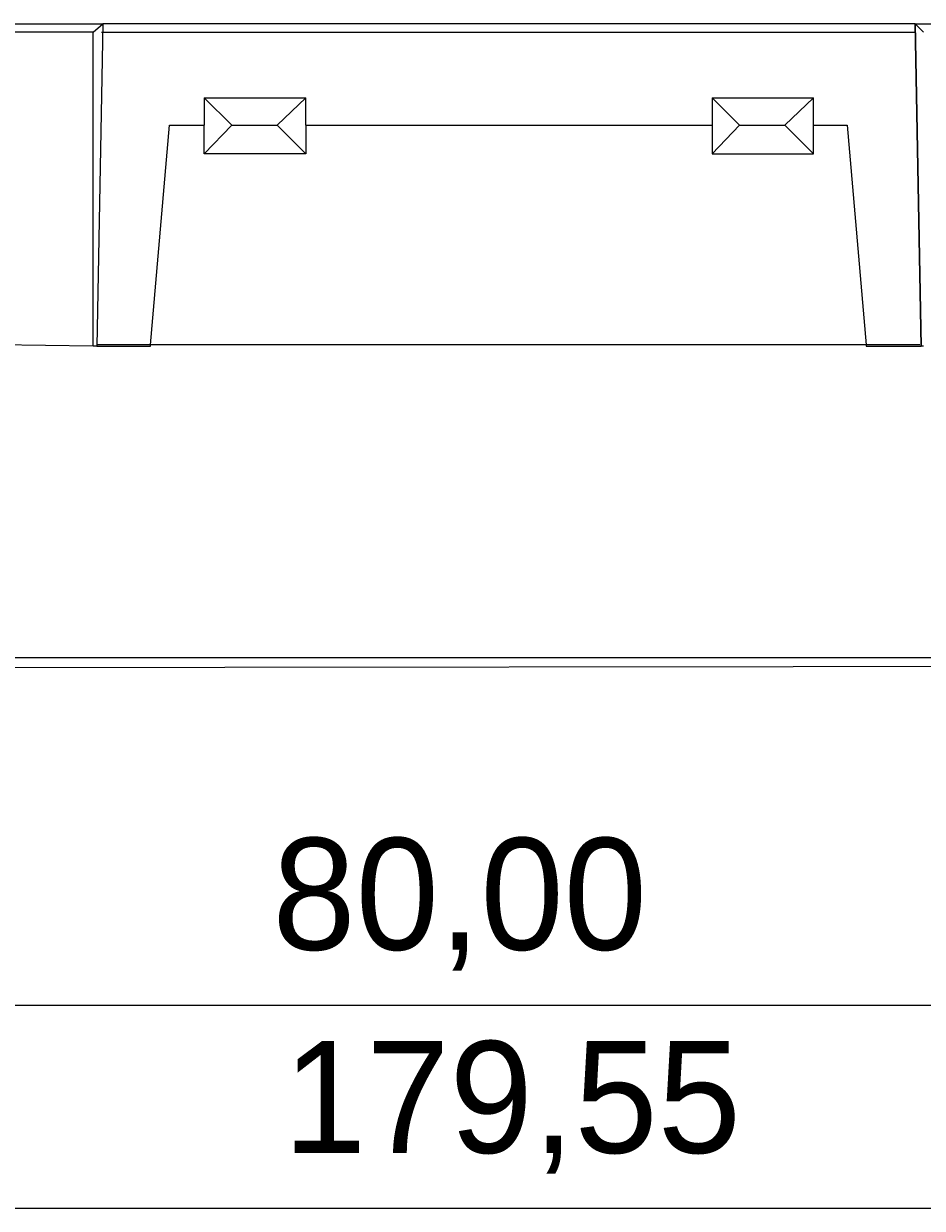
# Model space of a CAD drawing. Header units: millimetres. Extents: x 0 to 210, y 0 to 297.
# Tile 11 of 22: x 124 to 150, y 118 to 153. Entities that reach past the tile are written whole.
import ezdxf

# ---------------------------------------------------------------- set-up
doc = ezdxf.new("R2010")
doc.units = ezdxf.units.MM
doc.header["$MEASUREMENT"] = 0
doc.layers.add('Capa 1', color=7, linetype='Continuous', lineweight=0)

# ---------------------------------------------------------------- blocks, each defined once
blk = doc.blocks.new('Block_0')
at = {"layer": 'Capa 1', "color": 18, "lineweight": 25, "true_color": 0x000000}
for points in [[(115.914, 153.193), (115.914, 153.193), (126.039, 153.193), (126.039, 153.193)], [(125.757, 152.946), (125.757, 152.946), (115.914, 152.946), (115.914, 152.946)], [(125.757, 152.946), (125.757, 152.946), (126.039, 153.193), (126.039, 153.193)], [(125.757, 143.668), (125.757, 143.668), (125.757, 152.946), (125.757, 152.946)], [(126.039, 153.193), (126.039, 153.193), (125.862, 143.668), (125.862, 143.668)], [(126.039, 153.193), (126.039, 153.193), (125.862, 143.668), (125.862, 143.668)], [(126.004, 152.946), (126.004, 152.946), (150.028, 152.946), (150.028, 152.946)], [(126.039, 153.193), (126.039, 153.193), (126.039, 153.193), (126.039, 153.193)], [(126.039, 153.193), (126.039, 153.193), (126.039, 153.193), (126.039, 153.193)], [(150.028, 153.193), (150.028, 153.193), (126.039, 153.193), (126.039, 153.193)], [(150.204, 143.668), (150.204, 143.668), (150.028, 153.193), (150.028, 153.193)], [(150.028, 153.193), (150.028, 153.193), (150.275, 152.946), (150.275, 152.946)], [(150.028, 153.193), (150.028, 153.193), (150.204, 143.668), (150.204, 143.668)], [(150.028, 153.193), (150.028, 153.193), (150.028, 153.193), (150.028, 153.193)], [(150.028, 153.193), (150.028, 153.193), (150.028, 153.193), (150.028, 153.193)], [(150.028, 153.193), (150.028, 153.193), (160.117, 153.193), (160.117, 153.193)], [(129.037, 151.006), (129.037, 151.006), (132.036, 151.006), (132.036, 151.006)], [(129.037, 151.006), (129.037, 151.006), (129.849, 150.194), (129.849, 150.194)], [(129.037, 151.006), (129.037, 151.006), (129.037, 150.194), (129.037, 150.194)], [(131.189, 150.194), (131.189, 150.194), (132.036, 151.006), (132.036, 151.006)], [(132.036, 150.194), (132.036, 150.194), (132.036, 151.006), (132.036, 151.006)], [(144.031, 151.006), (144.031, 151.006), (147.029, 151.006), (147.029, 151.006)], [(144.031, 151.006), (144.031, 151.006), (144.842, 150.194), (144.842, 150.194)], [(144.031, 151.006), (144.031, 151.006), (144.031, 150.194), (144.031, 150.194)], [(146.182, 150.194), (146.182, 150.194), (147.029, 151.006), (147.029, 151.006)], [(147.029, 150.194), (147.029, 150.194), (147.029, 151.006), (147.029, 151.006)], [(127.45, 143.703), (127.45, 143.703), (128.014, 150.194), (128.014, 150.194)], [(128.014, 150.194), (128.014, 150.194), (129.037, 150.194), (129.037, 150.194)], [(129.849, 150.194), (129.849, 150.194), (129.037, 149.348), (129.037, 149.348)], [(129.037, 149.348), (129.037, 149.348), (129.037, 150.194), (129.037, 150.194)], [(129.849, 150.194), (129.849, 150.194), (131.189, 150.194), (131.189, 150.194)], [(132.036, 149.348), (132.036, 149.348), (131.189, 150.194), (131.189, 150.194)], [(132.036, 150.194), (132.036, 150.194), (132.036, 149.348), (132.036, 149.348)], [(132.036, 150.194), (132.036, 150.194), (144.031, 150.194), (144.031, 150.194)], [(144.842, 150.194), (144.842, 150.194), (144.031, 149.348), (144.031, 149.348)], [(144.031, 150.194), (144.031, 150.194), (144.031, 149.348), (144.031, 149.348)], [(144.842, 150.194), (144.842, 150.194), (146.182, 150.194), (146.182, 150.194)], [(147.029, 149.348), (147.029, 149.348), (146.182, 150.194), (146.182, 150.194)], [(147.029, 149.348), (147.029, 149.348), (147.029, 150.194), (147.029, 150.194)], [(147.029, 150.194), (147.029, 150.194), (148.017, 150.194), (148.017, 150.194)], [(148.017, 150.194), (148.017, 150.194), (148.581, 143.703), (148.581, 143.703)], [(132.036, 149.348), (132.036, 149.348), (129.037, 149.348), (129.037, 149.348)], [(144.031, 149.348), (144.031, 149.348), (147.029, 149.348), (147.029, 149.348)], [(125.757, 143.668), (125.757, 143.668), (122.934, 143.703), (122.934, 143.703)], [(125.862, 143.668), (125.862, 143.668), (125.757, 143.668), (125.757, 143.668)], [(150.169, 143.703), (150.169, 143.703), (125.862, 143.703), (125.862, 143.703)], [(125.862, 143.668), (125.862, 143.668), (125.862, 143.668), (125.862, 143.668)], [(125.862, 143.668), (125.862, 143.668), (127.45, 143.668), (127.45, 143.668)], [(127.45, 143.668), (127.45, 143.668), (127.45, 143.703), (127.45, 143.703)], [(148.581, 143.703), (148.581, 143.703), (148.581, 143.668), (148.581, 143.668)], [(148.581, 143.668), (148.581, 143.668), (150.204, 143.668), (150.204, 143.668)], [(150.275, 143.668), (150.275, 143.668), (150.204, 143.668), (150.204, 143.668)], [(150.204, 143.668), (150.204, 143.668), (150.204, 143.668), (150.204, 143.668)], [(154.931, 134.46), (154.931, 134.46), (121.135, 134.46), (121.135, 134.46)], [(121.241, 134.178), (121.241, 134.178), (154.826, 134.214), (154.826, 134.214)]]:
    blk.add_open_spline(points, degree=3, dxfattribs=at)
at = {"layer": 'Capa 1', "color": 8, "lineweight": 18, "true_color": 0x808080}
for points in [[(116.902, 124.195), (116.902, 124.195), (156.907, 124.195), (156.907, 124.195)], [(93.654, 118.197), (93.654, 118.197), (183.401, 118.197), (183.401, 118.197)]]:
    blk.add_open_spline(points, degree=3, dxfattribs=at)

msp = doc.modelspace()

# ---------------------------------------------------------------- block references
at = {"layer": 'Capa 1'}
msp.add_blockref('Block_0', (0, 0), dxfattribs=at)

# ---------------------------------------------------------------- texts
at = {"layer": 'Capa 1', "char_height": 0.2, "attachment_point": 7}
for s, insert in [('\\C8;\\c8421504;\\FCentury Gothic|b0|i0|c1;\\H3.303988;\\W1.000302; 80,00 ', (129.822, 125.22)), ('\\C8;\\c8421504;\\FCentury Gothic|b0|i0|c1;\\H3.303988;\\W1.000302; 179,55 ', (130.139, 119.219))]:
    msp.add_mtext(s, dxfattribs=dict(at, insert=insert))

doc.saveas('drawing.dxf')
